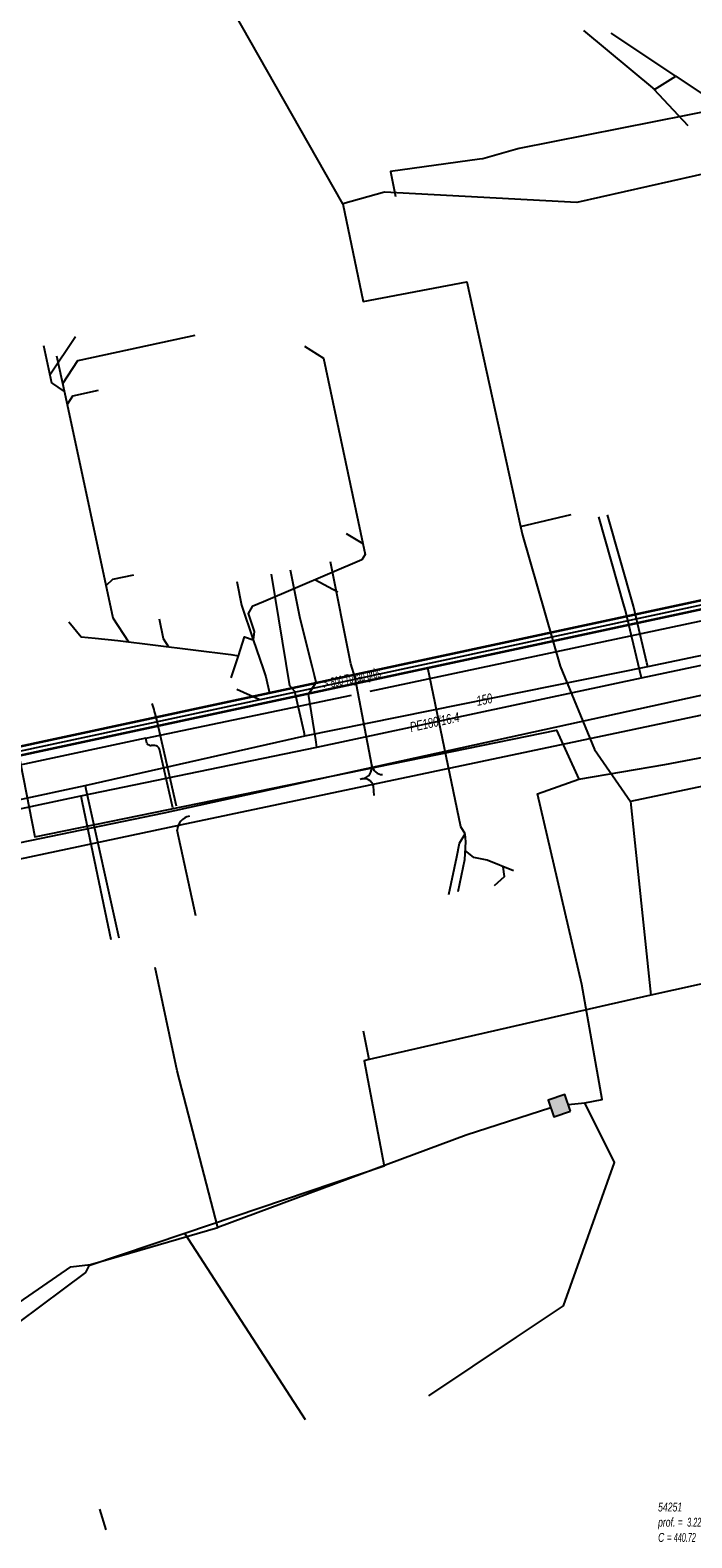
# Model space of a CAD drawing. Header units: metres. Extents: x 2695563 to 2696938, y 1260544 to 1262032.
# Tile 138 of 256: x 2695819 to 2695857, y 1261323 to 1261408. Entities that reach past the tile are written whole.
import ezdxf

# ---------------------------------------------------------------- set-up
doc = ezdxf.new("R2010")
doc.units = ezdxf.units.M
doc.header["$LTSCALE"] = 100
doc.linetypes.add('AUSGEZOGEN', pattern=[0])
for name, color, linetype in [('Eau portable_Cadastre des conduites_Conduite', 171, 'AUSGEZOGEN'), ('Eau potable_Cadastre des conduites_Conduite_Texte', 171, 'AUSGEZOGEN'), ('EU_Cadastre des conduites', 24, 'AUSGEZOGEN'), ('EU_Cadastre des conduites – Texte', 7, 'AUSGEZOGEN'), ('EU_Cadastre des conduites_Regard normalisé – Texte', 24, 'AUSGEZOGEN'), ('Gaz_Cadastre des conduites_Conduite', 32, 'AUSGEZOGEN'), ('Gaz_Cadastre des conduites_Conduite_Texte', 32, 'AUSGEZOGEN'), ('Réseau électrique_Cadastre des conduite_Bord du tracé', 1, 'AUSGEZOGEN'), ('Réseau électrique_Cadastre des conduite_Tronçon de tracé', 1, 'AUSGEZOGEN'), ('TV_Cadastre des conduites_CONDUITE', 92, 'AUSGEZOGEN'), ('Télécommunications_SW_Cadastre des conduites_Bord du tracé', 94, 'AUSGEZOGEN'), ('Télécommunications_SW_Cadastre des conduites_Ouvrage', 94, 'AUSGEZOGEN')]:
    doc.layers.add(name, color=color, linetype=linetype)
doc.styles.add('ARIAL', font='arial.ttf')

# ---------------------------------------------------------------- blocks, each defined once
blk = doc.blocks.new('COMPLEXOBJECT_1759')
at = {"layer": 'Réseau électrique_Cadastre des conduite_Bord du tracé', "color": 1, "linetype": 'AUSGEZOGEN', "transparency": 33554687}
for p, q in [((5910.912, 11349.615), (5910.529, 11350.201)), ((5866.665, 11321.148), (5813.527, 11285.8)), ((5804.582, 11281.235), (5804.642, 11280.564))]:
    blk.add_line(p, q, dxfattribs=at)
for centre, radius, start, end in [((12237.539, 1750.09), 11497.529, 123.3871155, 123.6493027), ((11122.357, 3433.049), 9477.931, 123.3567577, 123.6746588), ((1044.268, 18519.49), 8665.087, 303.3973523, 303.8194995), ((3946.027, 14114.71), 3389.733, 303.327136, 303.430732), ((3944.482, 14116.481), 3392.733, 303.332482, 303.436034), ((5804.394, 11288.572), 7.34, 271.466, 303.1619), ((5804.392, 11288.574), 8.013, 271.78428, 303.17134)]:
    blk.add_arc(centre, radius, start, end, dxfattribs=at)
blk = doc.blocks.new('COMPLEXOBJECT_2154')
at = {"layer": 'Réseau électrique_Cadastre des conduite_Tronçon de tracé', "color": 1, "linetype": 'AUSGEZOGEN', "transparency": 33554687}
blk.add_line((5853.921, 11307.798), (5886.478, 11329.536), dxfattribs=at)
blk.add_arc((5854.361, 11307.148), 0.785, 124.08831, 207.41331, dxfattribs=at)
blk = doc.blocks.new('COMPLEXOBJECT_2363')
at = {"layer": 'Réseau électrique_Cadastre des conduite_Tronçon de tracé', "color": 1, "linetype": 'AUSGEZOGEN', "transparency": 33554687}
blk.add_line((5826.497, 11364.464), (5825.387, 11369.363), dxfattribs=at)
blk.add_arc((5810.473, 11365.666), 15.366, 13.92278, 17.56509, dxfattribs=at)
blk = doc.blocks.new('COMPLEXOBJECT_2371')
at = {"layer": 'Réseau électrique_Cadastre des conduite_Tronçon de tracé', "color": 1, "linetype": 'AUSGEZOGEN', "transparency": 33554687}
for p, q in [((5825.266, 11367.905), (5825.07, 11367.908)), ((5826.293, 11364.363), (5825.547, 11367.705))]:
    blk.add_line(p, q, dxfattribs=at)
blk.add_lwpolyline([(5824.819, 11368.044), (5824.755, 11368.32), (5807.159, 11364.55)], dxfattribs=at)
for centre, radius, start, end in [((5825.043, 11368.158), 0.251, 206.89509, 276.20435), ((5825.24, 11367.571), 0.335, 23.62397, 85.49379)]:
    blk.add_arc(centre, radius, start, end, dxfattribs=at)
blk = doc.blocks.new('COMPLEXOBJECT_2375')
at = {"layer": 'Réseau électrique_Cadastre des conduite_Tronçon de tracé', "color": 1, "linetype": 'AUSGEZOGEN', "transparency": 33554687}
blk.add_line((5858.1, 11406.904), (5850.955, 11421.563), dxfattribs=at)
blk.add_arc((5843.836, 11418.692), 7.676, 21.96048, 39.02672, dxfattribs=at)
blk = doc.blocks.new('COMPLEXOBJECT_2526')
at = {"layer": 'Réseau électrique_Cadastre des conduite_Tronçon de tracé', "color": 1, "linetype": 'AUSGEZOGEN', "transparency": 33554687}
blk.add_line((5827.603, 11358.238), (5826.546, 11363.105), dxfattribs=at)
blk.add_arc((5827.394, 11363.057), 0.85, 100.81317, 176.78407, dxfattribs=at)
blk = doc.blocks.new('COMPLEXOBJECT_2697')
at = {"layer": 'Réseau électrique_Cadastre des conduite_Tronçon de tracé', "color": 1, "linetype": 'AUSGEZOGEN', "transparency": 33554687}
blk.add_line((5837.74, 11365.077), (5837.697, 11365.599), dxfattribs=at)
blk.add_arc((5837.15, 11365.458), 0.565, 14.50588, 112.54439, dxfattribs=at)

msp = doc.modelspace()

# ---------------------------------------------------------------- hatches: boundary and pattern name
at = {"layer": 'Réseau électrique_Cadastre des conduite_Bord du tracé', "lineweight": 18, "transparency": 33554687}
h = msp.add_hatch(dxfattribs=at)
h.set_pattern_fill('MUSTER', color=1, scale=6075, style=0, pattern_type=2)
h.set_pattern_definition([(0, (2708005, 1273150), (6075, 6075), [6075, -6075]), (90, (2708005, 1273150), (-6075, 6075), [6075, -6075])])
h.paths.add_polyline_path([(2695769.415, 1261351.038), (2695783.574, 1261353.972), (2695811.465, 1261359.766), (2695827.707, 1261363.203), (2695861.826, 1261370.411), (2695866.471, 1261371.436), (2695866.301, 1261372.261), (2695859.854, 1261371.135), (2695826.752, 1261363.872), (2695810.328, 1261360.481), (2695797.252, 1261357.688), (2695780.191, 1261353.997), (2695769.299, 1261351.597)], flags=0)
at = {"layer": 'Télécommunications_SW_Cadastre des conduites_Ouvrage', "transparency": 33554687}
msp.add_hatch(color=7, dxfattribs=at).paths.add_polyline_path([(2695849.856, 1261346.939), (2695849.539, 1261347.887), (2695848.591, 1261347.57), (2695848.908, 1261346.621)])

# ---------------------------------------------------------------- linework, layer by layer
at = {"layer": 'Eau portable_Cadastre des conduites_Conduite', "color": 7, "linetype": 'AUSGEZOGEN', "transparency": 33554687}
for p, q in [((2695853.426, 1261375.635), (2695851.946, 1261380.819)), ((2695833.903, 1261371.113), (2695832.862, 1261377.451))]:
    msp.add_line(p, q, dxfattribs=at)
for points in [[(2695781.007, 1261356.667), (2695790.243, 1261358.632), (2695794.076, 1261359.483), (2695798.651, 1261360.449), (2695818.405, 1261364.614), (2695822.281, 1261365.449), (2695834.766, 1261368.271), (2695854.245, 1261372.205), (2695858.672, 1261373.143), (2695868.6, 1261375.283), (2695885.597, 1261378.819), (2695910.29, 1261384.023), (2695916.731, 1261385.406), (2695936.187, 1261389.481), (2695946.088, 1261393.037), (2695963.14, 1261404.657), (2695967.152, 1261405.885), (2695967.803, 1261406.084)], [(2695854.245, 1261372.205), (2695854.194, 1261372.419), (2695853.426, 1261375.635)], [(2695834.766, 1261368.271), (2695834.717, 1261368.485), (2695834.19, 1261370.782), (2695833.903, 1261371.113)], [(2695822.281, 1261365.449), (2695822.329, 1261365.234), (2695824.203, 1261356.799)]]:
    msp.add_lwpolyline(points, dxfattribs=at)
at = {"layer": 'EU_Cadastre des conduites', "color": 24, "linetype": 'AUSGEZOGEN', "transparency": 33554687}
for p, q in [((2695850.589, 1261408.345), (2695854.619, 1261404.99)), ((2695852.138, 1261408.193), (2695855.822, 1261405.746)), ((2695854.619, 1261404.99), (2695855.831, 1261405.752)), ((2695856.543, 1261402.92), (2695854.613, 1261404.984)), ((2695821.734, 1261390.941), (2695820.283, 1261388.768)), ((2695828.507, 1261391.005), (2695822.045, 1261389.614)), ((2695819.92, 1261390.454), (2695820.378, 1261388.329)), ((2695820.663, 1261389.856), (2695821.258, 1261387.092)), ((2695820.378, 1261388.329), (2695821.1, 1261387.825)), ((2695837.115, 1261379.771), (2695838.058, 1261379.205)), ((2695830.892, 1261377.037), (2695831.175, 1261375.686)), ((2695836.628, 1261376.428), (2695835.332, 1261377.132)), ((2695831.175, 1261375.686), (2695831.821, 1261373.722)), ((2695830.564, 1261372.888), (2695830.99, 1261372.804)), ((2695830.581, 1261371.555), (2695830.77, 1261372.126)), ((2695830.899, 1261370.918), (2695832.208, 1261370.337)), ((2695844.367, 1261361.363), (2695843.871, 1261361.746)), ((2695842.94, 1261359.25), (2695843.39, 1261361.386)), ((2695843.475, 1261359.425), (2695843.843, 1261361.245)), ((2695845.127, 1261361.199), (2695844.367, 1261361.363)), ((2695846.609, 1261360.594), (2695845.119, 1261361.199)), ((2695823.102, 1261324.325), (2695823.458, 1261323.164))]:
    msp.add_line(p, q, dxfattribs=at)
at = {"layer": 'EU_Cadastre des conduites', "linetype": 'AUSGEZOGEN', "transparency": 33554687}
for p, q in [((2695806.428, 1261365.079), (2695868.327, 1261378.367)), ((2695806.433, 1261365.059), (2695868.332, 1261378.347)), ((2695806.437, 1261365.04), (2695868.336, 1261378.328)), ((2695806.533, 1261364.59), (2695868.432, 1261377.878)), ((2695806.537, 1261364.571), (2695868.436, 1261377.859)), ((2695806.542, 1261364.551), (2695868.441, 1261377.839))]:
    msp.add_line(p, q, dxfattribs=at)
at = {"layer": 'EU_Cadastre des conduites', "color": 255, "transparency": 33554687}
msp.add_line((2695806.485, 1261364.815), (2695868.384, 1261378.103), dxfattribs=at)
at = {"layer": 'EU_Cadastre des conduites', "color": 24, "linetype": 'AUSGEZOGEN', "transparency": 33554687}
for points in [[(2695855.831, 1261405.752), (2695859.431, 1261403.343), (2695859.53, 1261403.066), (2695859.664, 1261402.985)], [(2695834.747, 1261390.411), (2695835.815, 1261389.719), (2695838.193, 1261378.57), (2695838.001, 1261378.273), (2695832.41, 1261375.883)], [(2695822.045, 1261389.614), (2695821.849, 1261389.572), (2695821.005, 1261388.265)], [(2695823.031, 1261387.883), (2695821.564, 1261387.567), (2695821.258, 1261387.092), (2695823.867, 1261374.97), (2695824.741, 1261373.617)], [(2695825.032, 1261377.398), (2695823.843, 1261377.142), (2695823.471, 1261376.808)], [(2695832.41, 1261375.883), (2695831.763, 1261375.62), (2695831.539, 1261375.224), (2695831.88, 1261374.187), (2695831.829, 1261373.722)], [(2695821.356, 1261374.745), (2695822.056, 1261373.896), (2695822.852, 1261373.818)], [(2695826.488, 1261374.909), (2695826.724, 1261373.801), (2695827.026, 1261373.331)], [(2695822.852, 1261373.818), (2695824.146, 1261373.691), (2695830.564, 1261372.888)], [(2695830.77, 1261372.126), (2695830.99, 1261372.804), (2695831.344, 1261373.896), (2695831.821, 1261373.722)], [(2695831.829, 1261373.722), (2695832.393, 1261372.072), (2695832.548, 1261371.625), (2695832.749, 1261370.688)], [(2695843.877, 1261362.694), (2695843.632, 1261363.101), (2695841.746, 1261372.129)], [(2695843.39, 1261361.386), (2695843.544, 1261362.167), (2695843.877, 1261362.694)], [(2695843.843, 1261361.245), (2695843.899, 1261362.247), (2695843.877, 1261362.694)], [(2695845.54, 1261359.763), (2695846.11, 1261360.281), (2695846.035, 1261360.827)]]:
    msp.add_lwpolyline(points, dxfattribs=at)
at = {"layer": 'Gaz_Cadastre des conduites_Conduite', "color": 32, "linetype": 'AUSGEZOGEN', "transparency": 33554687}
for points in [[(2695800.392, 1261360.316), (2695818.038, 1261364.006), (2695822.044, 1261364.861), (2695835.45, 1261367.629), (2695853.887, 1261371.559), (2695887.563, 1261378.677), (2695916.357, 1261384.81), (2695936.263, 1261388.959), (2695946.214, 1261392.499), (2695963.5, 1261404.076), (2695969.89, 1261405.928), (2695976.248, 1261406.029), (2695984.804, 1261402.593), (2695991.519, 1261395.725), (2695995.33, 1261399.381), (2695995.607, 1261399.093), (2695995.704, 1261398.992)], [(2695852.979, 1261375.38), (2695852.904, 1261375.642), (2695851.456, 1261380.712)], [(2695835.31, 1261371.703), (2695835.177, 1261372.229), (2695834.491, 1261374.932), (2695833.941, 1261377.677)], [(2695853.887, 1261371.559), (2695853.79, 1261371.968), (2695852.979, 1261375.38)], [(2695835.45, 1261367.629), (2695835.385, 1261368.044), (2695834.98, 1261370.64), (2695835.415, 1261371.289), (2695835.31, 1261371.703)], [(2695822.044, 1261364.861), (2695822.124, 1261364.475), (2695823.744, 1261356.701)]]:
    msp.add_lwpolyline(points, dxfattribs=at)
at = {"layer": 'Réseau électrique_Cadastre des conduite_Bord du tracé', "color": 1, "linetype": 'AUSGEZOGEN', "transparency": 33554687}
msp.add_lwpolyline([(2695769.415, 1261351.038), (2695783.574, 1261353.972), (2695811.465, 1261359.766), (2695827.707, 1261363.203), (2695861.826, 1261370.411), (2695866.471, 1261371.436), (2695866.301, 1261372.261), (2695859.854, 1261371.135), (2695826.752, 1261363.872), (2695810.328, 1261360.481), (2695797.252, 1261357.688), (2695780.191, 1261353.997), (2695769.299, 1261351.597), (2695769.415, 1261351.038)], close=True, dxfattribs=at)
at = {"layer": 'Réseau électrique_Cadastre des conduite_Tronçon de tracé', "color": 1, "linetype": 'AUSGEZOGEN', "transparency": 33554687}
for p, q in [((2695837.372, 1261372.359), (2695836.212, 1261378.154)), ((2695838.48, 1261370.806), (2695859.315, 1261375.244)), ((2695825.725, 1261368.13), (2695837.41, 1261370.58))]:
    msp.add_line(p, q, dxfattribs=at)
msp.add_lwpolyline([(2695838.565, 1261366.592), (2695837.619, 1261371.567), (2695837.372, 1261372.359)], dxfattribs=at)
for centre, radius, start, end in [((2695837.895, 1261366.482), 0.679, 281.58292, 9.34991), ((2695839.199, 1261366.706), 0.644, 190.24326, 268.07784)]:
    msp.add_arc(centre, radius, start, end, dxfattribs=at)
at = {"layer": 'TV_Cadastre des conduites_CONDUITE', "color": 92, "linetype": 'AUSGEZOGEN', "transparency": 33554687}
for p, q in [((2695836.928, 1261398.499), (2695827.994, 1261414.239)), ((2695847.017, 1261380.169), (2695849.883, 1261380.85)), ((2695853.258, 1261364.546), (2695854.418, 1261353.53)), ((2695858.453, 1261354.427), (2695854.418, 1261353.53)), ((2695838.42, 1261349.874), (2695838.087, 1261351.491)), ((2695834.809, 1261329.403), (2695827.947, 1261339.994)), ((2695822.304, 1261337.774), (2695816.756, 1261333.636))]:
    msp.add_line(p, q, dxfattribs=at)
for points in [[(2695868.169, 1261404.08), (2695864.999, 1261401.897), (2695850.216, 1261398.569), (2695839.293, 1261399.153), (2695836.928, 1261398.499)], [(2695836.928, 1261398.499), (2695838.073, 1261392.953), (2695843.967, 1261394.059), (2695847.017, 1261380.169)], [(2695847.017, 1261380.169), (2695847.128, 1261379.665), (2695849.265, 1261372.22), (2695851.21, 1261367.494), (2695853.258, 1261364.546)], [(2695900.584, 1261370.99), (2695896.938, 1261376.152), (2695893.613, 1261373.986), (2695891.699, 1261373.929), (2695887.127, 1261372.499), (2695871.932, 1261368.472), (2695853.258, 1261364.546)], [(2695854.418, 1261353.53), (2695851.568, 1261352.896), (2695838.42, 1261349.874)], [(2695838.42, 1261349.874), (2695838.128, 1261349.81), (2695839.275, 1261343.819), (2695827.947, 1261339.994)], [(2695827.947, 1261339.994), (2695822.497, 1261338.154), (2695822.304, 1261337.774)]]:
    msp.add_lwpolyline(points, dxfattribs=at)
at = {"layer": 'Télécommunications_SW_Cadastre des conduites_Bord du tracé', "color": 94, "linetype": 'AUSGEZOGEN', "transparency": 33554687}
for points in [[(2695860.7, 1261401.82), (2695858.417, 1261403.92), (2695846.942, 1261401.639), (2695846.728, 1261401.579), (2695844.871, 1261401.059), (2695844.688, 1261401.034), (2695839.622, 1261400.331), (2695839.922, 1261398.912)], [(2695802.253, 1261394.433), (2695807.147, 1261395.454), (2695812.75, 1261396.644), (2695819.42, 1261362.523), (2695849.063, 1261368.583), (2695850.317, 1261365.803)], [(2695850.317, 1261365.803), (2695855.208, 1261366.631), (2695865.257, 1261368.56)], [(2695849.728, 1261347.321), (2695850.665, 1261347.412), (2695851.66, 1261347.6), (2695850.499, 1261354.138), (2695847.975, 1261364.964), (2695850.317, 1261365.803)], [(2695829.827, 1261340.339), (2695827.516, 1261349.238), (2695826.891, 1261352.172), (2695826.265, 1261355.106)], [(2695848.737, 1261347.132), (2695843.932, 1261345.581), (2695829.827, 1261340.339)], [(2695841.802, 1261330.763), (2695846.79, 1261334.098), (2695849.45, 1261335.877), (2695852.358, 1261344.022), (2695850.665, 1261347.412)], [(2695808.682, 1261329.269), (2695821.463, 1261338.093), (2695822.595, 1261338.238), (2695829.827, 1261340.339)]]:
    msp.add_lwpolyline(points, dxfattribs=at)
at = {"layer": 'Télécommunications_SW_Cadastre des conduites_Ouvrage', "color": 94, "transparency": 33554687}
msp.add_lwpolyline([(2695849.856, 1261346.939), (2695849.539, 1261347.887), (2695848.591, 1261347.57), (2695848.908, 1261346.621), (2695849.856, 1261346.939)], close=True, dxfattribs=at)

# ---------------------------------------------------------------- block references
at = {"layer": 'Réseau électrique_Cadastre des conduite_Bord du tracé', "color": 1, "linetype": 'AUSGEZOGEN', "lineweight": -3, "transparency": 33554687}
msp.add_blockref('COMPLEXOBJECT_1759', (2690000.97, 1249999.81), dxfattribs=at)
at = {"layer": 'Réseau électrique_Cadastre des conduite_Tronçon de tracé', "color": 1, "linetype": 'AUSGEZOGEN', "lineweight": -3, "transparency": 33554687}
for name in ['COMPLEXOBJECT_2375', 'COMPLEXOBJECT_2363', 'COMPLEXOBJECT_2371', 'COMPLEXOBJECT_2697', 'COMPLEXOBJECT_2526', 'COMPLEXOBJECT_2154']:
    msp.add_blockref(name, (2690000.97, 1249999.81), dxfattribs=at)

# ---------------------------------------------------------------- texts
at = {"layer": 'Eau potable_Cadastre des conduites_Conduite_Texte', "color": 7, "transparency": 33554687, "insert": (2695844.96, 1261370.325), "char_height": 0.55426, "width": 1.10014, "attachment_point": 5, "rotation": 11.4183, "style": 'ARIAL'}
msp.add_mtext('\\A1;{\\fArial|i1|b0;\\H0.554263;\\W0.700000;\\C7;150}\\P', dxfattribs=at)
at = {"layer": 'EU_Cadastre des conduites – Texte', "color": 24, "transparency": 33554687, "insert": (2695837.436, 1261371.454), "char_height": 0.55705, "width": 6, "attachment_point": 5, "rotation": 12.1158, "style": 'ARIAL'}
msp.add_mtext('\\A1;{\\fArial|b0|i1|c0|p34;\\W0.7;> \\W0.49;500 Tuyau grès}', dxfattribs=at)
at = {"layer": 'EU_Cadastre des conduites_Regard normalisé – Texte', "color": 24, "transparency": 33554687, "insert": (2695854.827, 1261324.705), "char_height": 0.50641, "width": 2.83648, "attachment_point": 1, "line_spacing_factor": 1.024096, "style": 'ARIAL'}
msp.add_mtext('\\A1;{\\fArial|b0|i1|c0|p34;\\W0.69496;54251}\\P{\\fArial|b0|i1|c0|p34;\\H0.99721x;\\W0.69496;prof. = \\W0.48647; 3.22}\\P{\\fArial|b0|i1|c0|p34;\\H0.99721x;\\W0.69496;C =\\W0.48647; 440.72}\\P{\\fArial|b0|i1|c0|p34;\\H0.99721x;\\W0.69496;S1 =\\W0.48647; 437.53}\\P{\\fArial|b0|i1|c0|p34;\\H0.99721x;\\W0.69496;S2 =\\W0.48647; 437.50}', dxfattribs=at)
at = {"layer": 'Gaz_Cadastre des conduites_Conduite_Texte', "color": 32, "transparency": 33554687, "insert": (2695842.134, 1261369.048), "char_height": 0.55825, "width": 3.05768, "attachment_point": 5, "rotation": 12.033, "style": 'ARIAL'}
msp.add_mtext('\\A1;{\\fArial|i1|b0;\\H0.558250;\\W0.700000;\\C32;PE180/16.4}\\P', dxfattribs=at)

doc.saveas('drawing.dxf')
